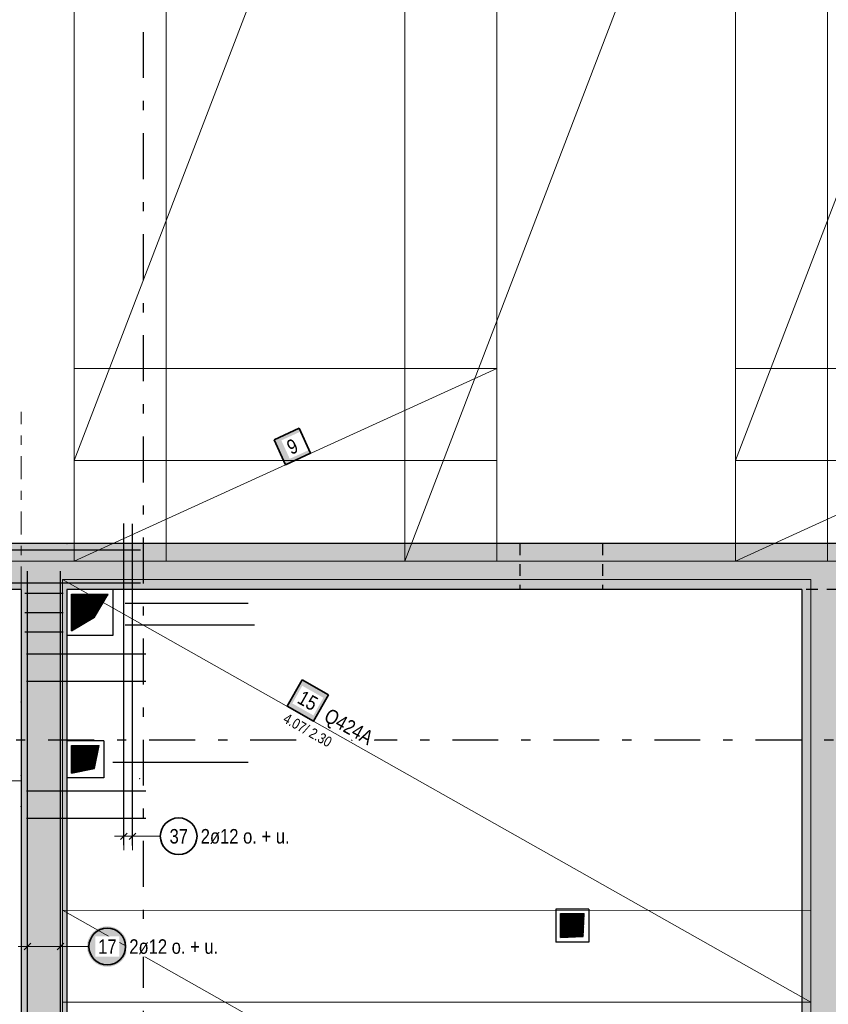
# Model space of a CAD drawing. Header units: millimetres. Extents: x -4 to 113, y -17 to 52.
# Tile 25 of 91: x 25 to 34, y 16 to 26. Entities that reach past the tile are written whole.
import ezdxf

# ---------------------------------------------------------------- set-up
doc = ezdxf.new("R2010")
doc.units = ezdxf.units.MM
for name, pattern in [('DASHDOT', [1, 0.5, -0.25, 0, -0.25]), ('DASHDOTX2', [2, 1, -0.5, 0, -0.5]), ('HIDDEN', [0.375, 0.25, -0.125])]:
    doc.linetypes.add(name, pattern=pattern)
for name, color, linetype, lineweight in [('Achsen', 7, 'Continuous', 20), ('Mattenbewehrung', 7, 'Continuous', 20), ('Schraffuren', 7, 'Continuous', 20), ('Stabstahl', 7, 'Continuous', 20)]:
    doc.layers.add(name, color=color, linetype=linetype, lineweight=lineweight)
doc.styles.add('Arial Narrow', font='ARIALN.TTF')
pattern_1 = [(45, (0, 0), (-0.0070710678, 0.0070710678), [])]

msp = doc.modelspace()

# ---------------------------------------------------------------- hatches: boundary and pattern name
at = {"lineweight": 25}
h = msp.add_hatch(dxfattribs=at)
h.set_pattern_fill('Mau', color=3, scale=0.01, angle=45, style=0, pattern_type=2)
h.set_pattern_definition(pattern_1)
h.paths.add_polyline_path([(25.827255, 19.834771), (26.077288, 19.984819), (26.227235, 20.234791), (25.827337, 20.234868)])
h = msp.add_hatch(dxfattribs=at)
h.set_pattern_fill('Mau', color=3, scale=0.01, angle=45, style=0, pattern_type=2)
h.set_pattern_definition(pattern_1)
h.paths.add_polyline_path([(25.827245, 18.287073), (26.077245, 18.337073), (26.127245, 18.587073), (25.827245, 18.587073)])
h = msp.add_hatch(dxfattribs=at)
h.set_pattern_fill('Mau', color=3, scale=0.01, angle=45, style=0, pattern_type=2)
h.set_pattern_definition(pattern_1)
h.paths.add_polyline_path([(31.149338, 16.498374), (31.399338, 16.508374), (31.409337, 16.758374), (31.149338, 16.758374)])
at = {"lineweight": 25, "true_color": 0xffffff}
msp.add_hatch(color=7, dxfattribs=at).paths.add_polyline_path([(26.436072, 16.4), (26.435938, 16.407678), (26.435536, 16.415346), (26.434866, 16.422996), (26.433931, 16.430618), (26.432729, 16.438203), (26.431264, 16.445741), (26.429537, 16.453223), (26.427549, 16.46064), (26.425304, 16.467984), (26.422804, 16.475244), (26.420052, 16.482413), (26.417052, 16.489482), (26.413806, 16.496442), (26.41032, 16.503284), (26.406597, 16.51), (26.402642, 16.516582), (26.39846, 16.523022), (26.394055, 16.529313), (26.389434, 16.535446), (26.384601, 16.541413), (26.379563, 16.547209), (26.374326, 16.552825), (26.368896, 16.558255), (26.36328, 16.563492), (26.357485, 16.56853), (26.351517, 16.573362), (26.345384, 16.577984), (26.339094, 16.582388), (26.332654, 16.586571), (26.326072, 16.590526), (26.319355, 16.594248), (26.312513, 16.597735), (26.305554, 16.60098), (26.298485, 16.60398), (26.291316, 16.606732), (26.284055, 16.609232), (26.276712, 16.611478), (26.269294, 16.613465), (26.261812, 16.615192), (26.254274, 16.616658), (26.24669, 16.617859), (26.239068, 16.618795), (26.231418, 16.619464), (26.22375, 16.619866), (26.216072, 16.62), (26.208394, 16.619866), (26.200725, 16.619464), (26.193075, 16.618795), (26.185454, 16.617859), (26.177869, 16.616658), (26.170331, 16.615192), (26.162849, 16.613465), (26.155431, 16.611478), (26.148088, 16.609232), (26.140827, 16.606732), (26.133658, 16.60398), (26.12659, 16.60098), (26.11963, 16.597735), (26.112788, 16.594248), (26.106072, 16.590526), (26.099489, 16.586571), (26.093049, 16.582388), (26.086759, 16.577984), (26.080626, 16.573362), (26.074658, 16.56853), (26.068863, 16.563492), (26.063247, 16.558255), (26.057817, 16.552825), (26.05258, 16.547209), (26.047542, 16.541413), (26.042709, 16.535446), (26.038088, 16.529313), (26.033683, 16.523022), (26.029501, 16.516582), (26.025546, 16.51), (26.021823, 16.503284), (26.018337, 16.496442), (26.015092, 16.489482), (26.012091, 16.482413), (26.009339, 16.475244), (26.006839, 16.467984), (26.004594, 16.46064), (26.002607, 16.453223), (26.000879, 16.445741), (25.999414, 16.438203), (25.998213, 16.430618), (25.997277, 16.422996), (25.996608, 16.415346), (25.996206, 16.407678), (25.996072, 16.4), (25.996206, 16.392322), (25.996608, 16.384654), (25.997277, 16.377004), (25.998213, 16.369382), (25.999414, 16.361797), (26.000879, 16.354259), (26.002607, 16.346777), (26.004594, 16.33936), (26.006839, 16.332016), (26.009339, 16.324756), (26.012091, 16.317587), (26.015092, 16.310518), (26.018337, 16.303558), (26.021823, 16.296716), (26.025546, 16.29), (26.029501, 16.283418), (26.033683, 16.276978), (26.038088, 16.270687), (26.042709, 16.264554), (26.047542, 16.258587), (26.05258, 16.252791), (26.057817, 16.247175), (26.063247, 16.241745), (26.068863, 16.236508), (26.074658, 16.23147), (26.080626, 16.226638), (26.086759, 16.222016), (26.093049, 16.217612), (26.099489, 16.213429), (26.106072, 16.209474), (26.112788, 16.205752), (26.11963, 16.202265), (26.12659, 16.19902), (26.133658, 16.19602), (26.140827, 16.193268), (26.148088, 16.190768), (26.155431, 16.188522), (26.162849, 16.186535), (26.170331, 16.184808), (26.177869, 16.183342), (26.185454, 16.182141), (26.193075, 16.181205), (26.200725, 16.180536), (26.208394, 16.180134), (26.216072, 16.18), (26.22375, 16.180134), (26.231418, 16.180536), (26.239068, 16.181205), (26.24669, 16.182141), (26.254274, 16.183342), (26.261812, 16.184808), (26.269294, 16.186535), (26.276712, 16.188522), (26.284055, 16.190768), (26.291316, 16.193268), (26.298485, 16.19602), (26.305554, 16.19902), (26.312513, 16.202265), (26.319355, 16.205752), (26.326072, 16.209474), (26.332654, 16.213429), (26.339094, 16.217612), (26.345384, 16.222016), (26.351517, 16.226638), (26.357485, 16.23147), (26.36328, 16.236508), (26.368896, 16.241745), (26.374326, 16.247175), (26.379563, 16.252791), (26.384601, 16.258587), (26.389434, 16.264554), (26.394055, 16.270687), (26.39846, 16.276978), (26.402642, 16.283418), (26.406597, 16.29), (26.41032, 16.296716), (26.413806, 16.303558), (26.417052, 16.310518), (26.420052, 16.317587), (26.422804, 16.324756), (26.425304, 16.332016), (26.427549, 16.33936), (26.429537, 16.346777), (26.431264, 16.354259), (26.432729, 16.361797), (26.433931, 16.369382), (26.434866, 16.377004), (26.435536, 16.384654)])
at = {"layer": 'Mattenbewehrung', "lineweight": 35, "true_color": 0xffffff}
msp.add_hatch(color=7, dxfattribs=at).paths.add_polyline_path([(28.305172, 22.039807), (28.032165, 21.915439), (28.156533, 21.642432), (28.429539, 21.7668)])
at = {"layer": 'Mattenbewehrung', "lineweight": 18, "true_color": 0xffffff}
msp.add_hatch(color=7, dxfattribs=at).paths.add_polyline_path([(28.623841, 19.13946), (28.336504, 19.301748), (28.174215, 19.014411), (28.461552, 18.852123)])
at = {"layer": 'Schraffuren', "lineweight": 13, "true_color": 0xd7ffd7}
for points in [[(44.756532, 20.784677), (44.756532, 20.284677), (18.707245, 20.284677), (18.707245, 20.784677)], [(25.777245, 20.284677), (25.777245, 6.630202), (25.277245, 6.630202), (25.277245, 20.284677)], [(34.17727, 20.284677), (34.17727, 8.120764), (33.77727, 8.120764), (33.77727, 20.284677)]]:
    msp.add_hatch(color=254, dxfattribs=at).paths.add_polyline_path(points)

# ---------------------------------------------------------------- linework, layer by layer
at = {"color": 9, "linetype": 'DASHDOT', "lineweight": 0, "ltscale": 0.5}
msp.add_line((25.277245, 20.284677), (25.277245, 22.21763), dxfattribs=at)
at = {"color": 3, "linetype": 'Continuous', "lineweight": 25}
for p, q in [((44.756532, 20.784677), (18.707245, 20.784677)), ((25.277346, 20.284677), (19.207346, 20.284677)), ((25.277346, 20.284677), (25.277346, 6.630202)), ((25.777346, 20.284877), (25.777346, 6.630202)), ((33.77727, 20.284677), (25.777346, 20.284677)), ((26.277245, 20.284781), (26.277245, 19.784781)), ((33.77727, 20.284677), (33.77727, 8.120764)), ((25.827255, 19.834771), (25.827337, 20.234868)), ((25.827337, 20.234868), (26.227235, 20.234791)), ((26.077288, 19.984819), (26.227235, 20.234791)), ((26.410608, 20.137884), (27.751247, 20.137884)), ((25.827255, 19.834771), (26.077288, 19.984819)), ((26.410608, 19.900303), (27.819128, 19.900303)), ((26.277245, 19.784781), (25.777245, 19.784781)), ((26.177245, 18.637073), (25.777245, 18.637073)), ((25.827245, 18.287073), (25.827245, 18.587073)), ((25.827245, 18.587073), (26.127245, 18.587073)), ((26.077245, 18.337073), (26.127245, 18.587073)), ((26.177346, 18.637073), (26.177346, 18.237073)), ((25.827245, 18.287073), (26.077245, 18.337073)), ((26.274847, 18.406932), (27.751247, 18.406932)), ((26.177245, 18.237073), (25.777245, 18.237073)), ((31.459337, 16.808374), (31.099338, 16.808374)), ((31.099338, 16.808374), (31.099338, 16.448374)), ((31.149338, 16.498374), (31.149338, 16.758374)), ((31.149338, 16.758374), (31.409337, 16.758374)), ((31.399338, 16.508374), (31.409337, 16.758374)), ((31.459337, 16.808374), (31.459337, 16.448374)), ((31.149338, 16.498374), (31.399338, 16.508374)), ((31.459337, 16.448374), (31.099338, 16.448374))]:
    msp.add_line(p, q, dxfattribs=at)
at = {"color": 3, "linetype": 'HIDDEN', "lineweight": 25, "ltscale": 0.5}
for p, q in [((30.706463, 20.784877), (30.706463, 20.284877)), ((31.606463, 20.784877), (31.606463, 20.284877)), ((25.277346, 20.284877), (25.277346, 20.284677)), ((34.17727, 20.284677), (33.77727, 20.284677))]:
    msp.add_line(p, q, dxfattribs=at)
at = {"color": 3, "linetype": 'Continuous', "lineweight": 25, "ltscale": 0.5}
for p, q in [((25.347346, 6.430196), (25.347346, 20.484677)), ((25.707346, 6.430196), (25.707346, 20.484677)), ((25.317346, 20.244677), (25.737346, 20.244677)), ((25.317346, 20.034729), (25.737346, 20.034729)), ((25.317346, 19.824781), (25.737346, 19.824781)), ((25.382702, 16.435355), (25.311991, 16.364645)), ((25.742701, 16.435355), (25.671991, 16.364645))]:
    msp.add_line(p, q, dxfattribs=at)
at = {"color": 5, "linetype": 'Continuous', "lineweight": 18, "ltscale": 0.5}
for p, q in [((25.347346, 16.55), (25.347346, 16.25)), ((25.707346, 16.55), (25.707346, 16.25)), ((25.247346, 16.4), (25.807346, 16.4)), ((26.016072, 16.4), (25.807346, 16.4))]:
    msp.add_line(p, q, dxfattribs=at)
at = {"color": 9, "linetype": 'Continuous', "lineweight": 0}
for centre in [(25.777346, 20.784677), (25.277346, 20.28467), (25.777245, 20.284677)]:
    msp.add_circle(centre, 0.00222, dxfattribs=at)
at = {"color": 2, "linetype": 'Continuous', "lineweight": 35, "ltscale": 0.5}
msp.add_circle((26.216072, 16.4), 0.2, dxfattribs=at)
at = {"layer": 'Achsen', "color": 3, "linetype": 'DASHDOTX2', "lineweight": 25, "ltscale": 0.5}
for p, q in [((26.607324, 39.55094), (26.607324, -0.69339)), ((3.573324, 18.650196), (49.410516, 18.650196))]:
    msp.add_line(p, q, dxfattribs=at)
at = {"layer": 'Mattenbewehrung', "color": 7, "linetype": 'Continuous', "lineweight": 18, "ltscale": 0.5}
for p, q in [((25.856534, 33.690194), (25.856534, 21.690204)), ((25.856534, 21.690204), (30.456531, 33.690194)), ((30.456531, 21.690204), (30.456531, 33.690194)), ((33.056535, 33.690224), (33.056535, 21.690228)), ((33.056535, 21.690228), (37.656532, 33.690196)), ((26.856529, 20.59468), (26.856529, 32.594671)), ((29.456532, 32.594644), (29.456532, 20.594677)), ((34.05653, 32.594644), (29.456532, 20.594677)), ((34.05653, 20.594648), (34.05653, 32.594644)), ((30.456531, 22.690193), (25.856535, 22.690193)), ((25.856535, 22.690193), (25.856535, 20.594672)), ((25.856535, 20.594672), (30.456531, 22.690193)), ((30.456531, 20.594672), (30.456531, 22.690193)), ((30.456531, 22.690193), (30.456531, 22.690193)), ((37.656532, 22.690198), (33.056537, 22.690198)), ((33.056537, 22.690198), (33.056537, 20.594677)), ((33.056537, 20.594677), (37.656532, 22.690198)), ((25.856534, 21.690204), (30.456531, 21.690204)), ((33.056535, 21.690228), (37.656532, 21.690228)), ((22.256532, 20.59468), (26.856529, 20.59468)), ((25.856535, 20.594672), (30.456531, 20.594672)), ((26.856529, 20.59468), (26.856529, 20.59468)), ((29.456532, 20.594677), (34.05653, 20.594648)), ((29.456532, 20.594677), (29.456532, 20.594677)), ((33.056537, 20.594677), (37.656532, 20.594677)), ((33.877272, 20.393311), (25.730049, 20.39488)), ((25.730049, 20.39488), (25.730049, 15.794886)), ((25.730049, 20.39488), (33.877271, 15.793317)), ((33.877272, 15.798877), (33.877272, 20.393311)), ((25.73005, 16.794885), (25.73005, 12.194886)), ((33.877272, 16.793316), (25.73005, 16.794885)), ((25.73005, 16.794885), (25.73005, 16.794885)), ((33.877272, 12.193317), (25.73005, 16.794885)), ((33.877272, 12.193317), (33.877272, 16.793316)), ((25.730049, 15.794886), (33.877271, 15.793317)), ((33.877271, 15.793317), (33.877272, 15.798877)), ((33.877272, 15.798877), (33.877272, 15.798877))]:
    msp.add_line(p, q, dxfattribs=at)
at = {"layer": 'Mattenbewehrung', "color": 2, "linetype": 'Continuous', "lineweight": 35, "ltscale": 0.5}
for p, q in [((28.305172, 22.039807), (28.032165, 21.915439)), ((28.429539, 21.7668), (28.305172, 22.039807)), ((28.032165, 21.915439), (28.156533, 21.642432)), ((28.156533, 21.642432), (28.429539, 21.7668)), ((28.336504, 19.301748), (28.174215, 19.014411)), ((28.623841, 19.13946), (28.336504, 19.301748)), ((28.461552, 18.852123), (28.623841, 19.13946)), ((28.174215, 19.014411), (28.461552, 18.852123))]:
    msp.add_line(p, q, dxfattribs=at)
at = {"layer": 'Mattenbewehrung', "color": 3, "linetype": 'Continuous', "lineweight": 25, "ltscale": 0.5}
for p, q in [((26.577346, 20.714084), (11.707317, 20.714084)), ((26.577346, 20.354877), (11.707317, 20.354877))]:
    msp.add_line(p, q, dxfattribs=at)
at = {"layer": 'Schraffuren', "color": 3, "linetype": 'Continuous', "lineweight": 25, "ltscale": 0.5}
for p, q in [((26.395624, 17.503247), (26.395624, 21.003247)), ((26.48986, 17.498132), (26.48986, 20.998132)), ((26.360269, 17.564645), (26.43098, 17.635355)), ((26.454504, 17.564645), (26.525215, 17.635355))]:
    msp.add_line(p, q, dxfattribs=at)
at = {"layer": 'Schraffuren', "color": 5, "linetype": 'Continuous', "lineweight": 18}
msp.add_line((22.497346, 18.204676), (25.277346, 18.204676), dxfattribs=at)
at = {"layer": 'Schraffuren', "color": 5, "linetype": 'DASHDOT', "lineweight": 18, "ltscale": 0.5}
msp.add_line((22.497346, 17.924676), (25.277346, 17.924676), dxfattribs=at)
at = {"layer": 'Schraffuren', "color": 5, "linetype": 'Continuous', "lineweight": 18, "ltscale": 0.5}
for p, q in [((26.395624, 17.45), (26.395624, 17.75)), ((26.48986, 17.45), (26.48986, 17.75)), ((26.58986, 17.6), (26.295624, 17.6)), ((26.793415, 17.6), (26.58986, 17.6))]:
    msp.add_line(p, q, dxfattribs=at)
at = {"layer": 'Schraffuren', "color": 9, "linetype": 'Continuous', "lineweight": 0}
for centre in [(25.277245, 19.060592), (25.277346, 18.260646), (26.568352, 18.227779)]:
    msp.add_circle(centre, 0.00222, dxfattribs=at)
at = {"layer": 'Schraffuren', "color": 2, "linetype": 'Continuous', "lineweight": 35, "ltscale": 0.5}
msp.add_circle((26.993415, 17.6), 0.2, dxfattribs=at)
at = {"layer": 'Stabstahl', "color": 3, "linetype": 'Continuous', "lineweight": 25, "ltscale": 0.5}
for p, q in [((26.637346, 19.580634), (25.337346, 19.580634)), ((26.637346, 19.282618), (25.337346, 19.282618)), ((26.637346, 18.090558), (25.337346, 18.090558)), ((26.637346, 17.792543), (25.337346, 17.792543))]:
    msp.add_line(p, q, dxfattribs=at)

# ---------------------------------------------------------------- texts
at = {"layer": 'Schraffuren', "color": 2, "lineweight": 35, "char_height": 0.1575, "attachment_point": 1, "line_spacing_factor": 0.9, "style": 'Arial Narrow'}
for s, insert in [('37', (26.89419, 17.67875)), ('2ø12 o. + u.', (27.233415, 17.67875))]:
    msp.add_mtext(s, dxfattribs=dict(at, insert=insert))

# ---------------------------------------------------------------- next in the draw order: texts
at = {"color": 2, "lineweight": 35, "char_height": 0.1575, "attachment_point": 1, "line_spacing_factor": 0.9, "style": 'Arial Narrow', "bg_fill": 3, "box_fill_scale": 1.2, "bg_fill_color": 256, "bg_fill_true_color": 13158600, "bg_fill_transparency": 0}
for s, insert in [('17', (26.116847, 16.47875)), ('2ø12 o. + u.', (26.456072, 16.47875))]:
    msp.add_mtext(s, dxfattribs=dict(at, insert=insert))
at = {"layer": 'Mattenbewehrung', "color": 2, "lineweight": 35, "char_height": 0.1575, "attachment_point": 1, "line_spacing_factor": 0.9, "style": 'Arial Narrow', "bg_fill": 3, "box_fill_scale": 1.2, "bg_fill_color": 256, "bg_fill_true_color": 13158600, "bg_fill_transparency": 0}
for s, insert, rotation in [('9', (28.153057, 21.892217), 24.4915587), ('15', (28.351359, 19.194302), 330.5421738)]:
    msp.add_mtext(s, dxfattribs=dict(at, insert=insert, rotation=rotation))

# ---------------------------------------------------------------- next in the draw order: texts
at = {"layer": 'Mattenbewehrung', "color": 2, "lineweight": 35, "insert": (28.640349, 19.000932), "char_height": 0.1575, "attachment_point": 1, "rotation": 330.5421738, "line_spacing_factor": 0.9, "style": 'Arial Narrow', "bg_fill": 3, "box_fill_scale": 1.2, "bg_fill_color": 256, "bg_fill_true_color": 13158600, "bg_fill_transparency": 0}
msp.add_mtext('Q424A', dxfattribs=at)

# ---------------------------------------------------------------- next in the draw order: texts
at = {"layer": 'Mattenbewehrung', "color": 2, "lineweight": 35, "insert": (28.144708, 18.962168), "char_height": 0.1125, "attachment_point": 1, "rotation": 330.5421738, "line_spacing_factor": 0.9, "style": 'Arial Narrow', "bg_fill": 3, "box_fill_scale": 1.2, "bg_fill_color": 256, "bg_fill_true_color": 13158600, "bg_fill_transparency": 0}
msp.add_mtext(' 4.07/ 2.30', dxfattribs=at)

doc.saveas('drawing.dxf')
